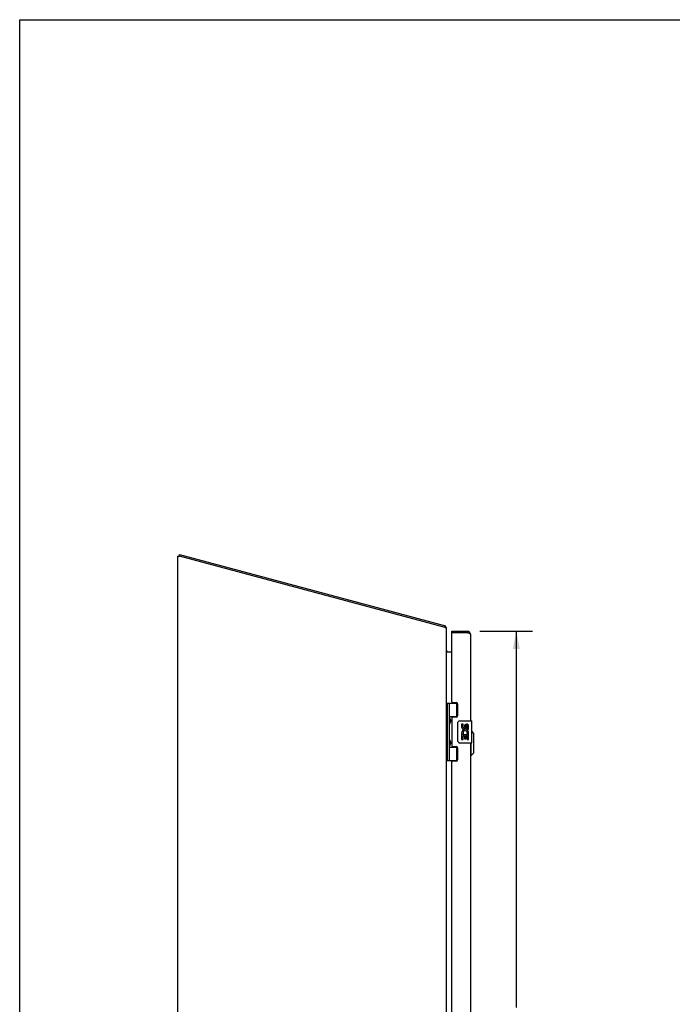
# Model space of a CAD drawing. Header units: inches. Extents: x 0 to 136, y 0 to 88.
# Tile 3 of 6: x 0 to 29, y 44 to 88. Entities that reach past the tile are written whole.
import ezdxf

# ---------------------------------------------------------------- set-up
doc = ezdxf.new("R2010")
doc.units = ezdxf.units.IN
doc.header["$LTSCALE"] = 7.48
doc.header["$MEASUREMENT"] = 0
doc.layers.get('0').update_dxf_attribs({"linetype": 'CONTINUOUS'})
doc.layers.add('02___PRT_ALL_AXES', color=7, linetype='CONTINUOUS')
doc.layers.add('DIMENSIONS', color=7, linetype='CONTINUOUS')
doc.styles.get("Standard").update_dxf_attribs({"font": 'arial.ttf'})
doc.dimstyles.new('DIMSTYLE_1', dxfattribs={"dimtxt": 0.6, "dimasz": 0.8, "dimexe": 0.09, "dimexo": 0.07, "dimgap": 0.0375, "dimtad": 0, "dimtih": 1, "dimtoh": 1, "dimzin": 4, "dimdsep": 46, "dimtxsty": 'Standard', "dimblk": '_FILLED', "dimblk1": '_FILLED', "dimblk2": '_FILLED', "dimcen": 0.09, "dimazin": 1, "dimtfac": 1, "dimtofl": 0, "dimtmove": 0, "dimatfit": 3, "dimldrblk": '_FILLED', "dimfxl": 1, "dimtolj": 1, "dimtzin": 4, "dimarcsym": 0})

# ---------------------------------------------------------------- blocks, each defined once
blk = doc.blocks.new('_FILLED')
at = {"color": 0, "linetype": 'ByBlock'}
blk.add_solid([(0, 0), (-1, 0.2), (-1, -0.2)], dxfattribs=at)
blk = doc.blocks.new('*D11')
at = {"layer": 'DIMENSIONS', "color": 2, "linetype": 'Continuous'}
for p, q in [((20.574, 60.675), (22.924, 60.675)), ((22.204, 60.675), (22.204, 43.855)), ((22.204, 25.175), (22.204, 41.755)), ((20.574, 25.175), (22.924, 25.175))]:
    blk.add_line(p, q, dxfattribs=at)
at = {"layer": 'DIMENSIONS', "color": 2, "linetype": 'Continuous', "xscale": 0.8, "yscale": 0.8, "zscale": 0.8}
for p, rotation in [((22.204, 60.675), 90), ((22.204, 25.175), 270)]:
    blk.add_blockref('_FILLED', p, dxfattribs=dict(at, rotation=rotation))
at = {"layer": 'DIMENSIONS', "color": 2, "linetype": 'Continuous', "insert": (22.204, 43.555), "char_height": 0.6, "width": 2.51152, "attachment_point": 2, "line_spacing_factor": 0.9}
blk.add_mtext('35.50\\PDOOR', dxfattribs=at)

msp = doc.modelspace()

# ---------------------------------------------------------------- linework, layer by layer
at = {"color": 7, "linetype": 'Continuous'}
for p, q in [((0, 0), (0, 88)), ((0, 88), (136, 88)), ((7.123, 64.03), (7.142, 64.103)), ((7.145, 64.024), (7.123, 64.03)), ((19.013, 60.844), (19.032, 60.917)), ((19.044, 60.884), (19.017, 60.863)), ((19.324, 60.6), (19.324, 60.675)), ((19.339, 60.6), (19.324, 60.6)), ((20.014, 60.675), (20.014, 60.6)), ((19.081, 54.896), (19.081, 57.455)), ((19.081, 57.455), (19.565, 57.455)), ((19.12, 54.896), (19.12, 57.455)), ((19.219, 56.758), (19.219, 57.455)), ((19.534, 57.455), (19.534, 56.864)), ((19.076, 56.797), (19.081, 56.797)), ((19.219, 56.864), (19.566, 56.864)), ((19.231, 56.765), (19.232, 56.761)), ((19.232, 56.761), (19.234, 56.758)), ((19.508, 56.855), (19.559, 56.855)), ((19.076, 56.538), (19.081, 56.537)), ((19.219, 55.774), (19.219, 56.577)), ((19.23, 56.568), (19.229, 56.564)), ((19.232, 56.571), (19.23, 56.568)), ((19.233, 56.575), (19.232, 56.571)), ((19.235, 56.579), (19.233, 56.575)), ((19.234, 56.758), (19.235, 56.754)), ((19.235, 56.754), (19.242, 56.738)), ((19.235, 56.738), (19.235, 56.738)), ((19.235, 56.738), (19.235, 56.597)), ((19.235, 56.597), (19.235, 56.597)), ((19.235, 56.597), (19.235, 56.596)), ((19.238, 56.586), (19.235, 56.579)), ((19.243, 56.599), (19.238, 56.586)), ((19.242, 56.738), (19.244, 56.734)), ((19.244, 56.603), (19.243, 56.599)), ((19.244, 56.734), (19.245, 56.73)), ((19.246, 56.607), (19.244, 56.603)), ((19.248, 56.611), (19.246, 56.607)), ((19.584, 55.775), (19.584, 56.575)), ((19.684, 56.675), (20.194, 56.675)), ((20.209, 55.69), (20.209, 56.66)), ((20.306, 56.108), (20.209, 56.205)), ((20.306, 55.242), (20.306, 56.108)), ((19.076, 55.812), (19.081, 55.813)), ((19.076, 55.554), (19.081, 55.553)), ((19.219, 54.896), (19.219, 55.592)), ((19.219, 55.486), (19.566, 55.486)), ((19.23, 55.584), (19.229, 55.58)), ((19.232, 55.587), (19.23, 55.584)), ((19.231, 55.781), (19.232, 55.777)), ((19.232, 55.777), (19.234, 55.774)), ((19.233, 55.591), (19.232, 55.587)), ((19.235, 55.594), (19.233, 55.591)), ((19.234, 55.774), (19.235, 55.77)), ((19.235, 55.77), (19.242, 55.754)), ((19.235, 55.754), (19.235, 55.754)), ((19.235, 55.754), (19.235, 55.613)), ((19.235, 55.613), (19.235, 55.613)), ((19.235, 55.613), (19.235, 55.612)), ((19.238, 55.602), (19.235, 55.594)), ((19.243, 55.615), (19.238, 55.602)), ((19.242, 55.754), (19.244, 55.749)), ((19.244, 55.619), (19.243, 55.615)), ((19.244, 55.749), (19.245, 55.745)), ((19.246, 55.623), (19.244, 55.619)), ((19.248, 55.627), (19.246, 55.623)), ((19.559, 55.495), (19.508, 55.495)), ((19.534, 55.486), (19.534, 54.896)), ((20.194, 55.675), (19.684, 55.675)), ((20.188, 55.123), (20.188, 55.675)), ((20.188, 55.123), (20.149, 55.123)), ((20.306, 55.242), (20.188, 55.123)), ((19.081, 54.896), (19.565, 54.896))]:
    msp.add_line(p, q, dxfattribs=at)
at = {"color": 3, "linetype": 'Continuous'}
for p, q in [((7.076, 25), (7.076, 64.023)), ((7.076, 64.023), (7.151, 64.023)), ((7.142, 64.103), (19.032, 60.917)), ((19.016, 60.844), (7.151, 64.023)), ((19.016, 60.844), (19.076, 60.844)), ((19.076, 25), (19.076, 60.844)), ((19.324, 60.675), (20.014, 60.675)), ((19.324, 57.517), (19.324, 60.585)), ((20.014, 60.6), (19.339, 60.6)), ((20.149, 60.54), (20.149, 56.675)), ((19.091, 59.75), (19.324, 59.75)), ((19.355, 57.486), (19.511, 57.486)), ((19.574, 57.423), (19.574, 56.896)), ((19.324, 56.802), (19.324, 55.549)), ((19.511, 56.833), (19.355, 56.833)), ((19.355, 55.518), (19.511, 55.518)), ((19.574, 55.455), (19.574, 54.928)), ((20.149, 55.675), (20.149, 30.175)), ((19.324, 31.017), (19.324, 54.834)), ((19.511, 54.865), (19.355, 54.865))]:
    msp.add_line(p, q, dxfattribs=at)
for points in [[(19.039, 60.898), (19.039, 60.902), (19.038, 60.904), (19.038, 60.906), (19.038, 60.908), (19.037, 60.91), (19.037, 60.911), (19.036, 60.913), (19.035, 60.914), (19.035, 60.915), (19.034, 60.916), (19.033, 60.916), (19.033, 60.917), (19.032, 60.917)], [(19.044, 60.884), (19.043, 60.886), (19.043, 60.887), (19.042, 60.889), (19.041, 60.89), (19.041, 60.892), (19.04, 60.894), (19.04, 60.896), (19.039, 60.898)], [(20.049, 60.59), (20.04, 60.593), (20.032, 60.595), (20.014, 60.6)], [(20.149, 60.54), (20.149, 60.543), (20.148, 60.545), (20.146, 60.548), (20.144, 60.55), (20.142, 60.553), (20.139, 60.555), (20.135, 60.558), (20.131, 60.56), (20.126, 60.563), (20.121, 60.565), (20.116, 60.568), (20.109, 60.57), (20.103, 60.573), (20.096, 60.575), (20.089, 60.578), (20.082, 60.58), (20.074, 60.583), (20.066, 60.585), (20.057, 60.588), (20.049, 60.59)], [(19.08, 59.769), (19.079, 59.771), (19.078, 59.772), (19.077, 59.773), (19.077, 59.775), (19.076, 59.776), (19.076, 59.777), (19.076, 59.778)], [(19.091, 59.75), (19.092, 59.751), (19.092, 59.752), (19.092, 59.754), (19.092, 59.755), (19.091, 59.757), (19.091, 59.758), (19.09, 59.759), (19.089, 59.761), (19.088, 59.762), (19.087, 59.763), (19.085, 59.765), (19.084, 59.766), (19.083, 59.767), (19.082, 59.768), (19.08, 59.769)], [(19.091, 59.776), (19.092, 59.776), (19.092, 59.776), (19.092, 59.775), (19.092, 59.775), (19.091, 59.774), (19.091, 59.773), (19.09, 59.772), (19.09, 59.771), (19.089, 59.77), (19.088, 59.769), (19.087, 59.767), (19.085, 59.765)]]:
    msp.add_lwpolyline(points, dxfattribs=at)
at = {"color": 7, "linetype": 'Continuous'}
for points in [[(19.219, 56.813), (19.219, 56.812), (19.219, 56.811), (19.219, 56.81), (19.219, 56.809), (19.219, 56.808), (19.219, 56.807), (19.219, 56.806), (19.219, 56.805), (19.22, 56.804), (19.22, 56.803), (19.22, 56.802), (19.22, 56.801), (19.22, 56.8), (19.22, 56.798), (19.221, 56.797), (19.221, 56.796), (19.221, 56.795), (19.222, 56.794), (19.222, 56.792), (19.222, 56.791), (19.223, 56.79), (19.223, 56.788), (19.223, 56.787), (19.224, 56.786), (19.224, 56.784), (19.225, 56.783), (19.225, 56.781), (19.226, 56.78), (19.226, 56.778), (19.227, 56.777), (19.227, 56.775), (19.228, 56.773), (19.228, 56.772), (19.229, 56.77), (19.23, 56.769), (19.231, 56.765)], [(19.229, 56.564), (19.228, 56.563), (19.228, 56.561), (19.227, 56.56), (19.227, 56.558), (19.226, 56.556), (19.226, 56.555), (19.225, 56.553), (19.225, 56.552), (19.224, 56.55), (19.224, 56.549), (19.223, 56.548), (19.223, 56.546), (19.223, 56.545), (19.222, 56.544), (19.222, 56.542), (19.222, 56.541), (19.221, 56.54), (19.221, 56.539), (19.221, 56.537), (19.22, 56.536), (19.22, 56.535), (19.22, 56.534), (19.22, 56.533), (19.22, 56.532), (19.22, 56.531), (19.219, 56.529), (19.219, 56.528), (19.219, 56.527), (19.219, 56.526), (19.219, 56.525), (19.219, 56.524), (19.219, 56.524), (19.219, 56.523), (19.219, 56.522)], [(19.245, 56.73), (19.247, 56.725), (19.248, 56.723), (19.248, 56.721), (19.249, 56.719), (19.25, 56.717), (19.251, 56.715), (19.251, 56.713), (19.252, 56.711), (19.253, 56.709), (19.253, 56.708), (19.254, 56.706), (19.254, 56.704), (19.255, 56.702), (19.255, 56.701), (19.256, 56.699), (19.256, 56.697), (19.257, 56.696), (19.257, 56.694), (19.257, 56.693), (19.258, 56.691), (19.258, 56.69), (19.258, 56.688), (19.259, 56.687), (19.259, 56.685), (19.259, 56.684), (19.259, 56.683), (19.259, 56.681), (19.26, 56.68), (19.26, 56.679), (19.26, 56.677), (19.26, 56.676), (19.26, 56.675), (19.26, 56.674), (19.26, 56.672), (19.26, 56.671), (19.26, 56.67), (19.26, 56.669), (19.26, 56.667), (19.26, 56.666), (19.26, 56.665), (19.26, 56.664), (19.26, 56.662), (19.26, 56.661), (19.26, 56.66), (19.26, 56.658), (19.26, 56.657), (19.26, 56.656), (19.26, 56.655), (19.259, 56.653), (19.259, 56.652), (19.259, 56.651), (19.259, 56.649), (19.259, 56.648), (19.258, 56.646), (19.258, 56.645), (19.258, 56.643), (19.257, 56.642), (19.257, 56.64), (19.257, 56.639), (19.256, 56.637), (19.256, 56.636), (19.255, 56.634), (19.255, 56.632), (19.254, 56.631), (19.254, 56.629), (19.253, 56.627), (19.253, 56.625), (19.252, 56.623), (19.251, 56.621), (19.251, 56.619), (19.25, 56.617), (19.249, 56.615), (19.248, 56.613), (19.248, 56.611)], [(19.584, 56.575), (19.584, 56.581), (19.585, 56.588), (19.586, 56.594), (19.587, 56.6), (19.589, 56.606), (19.591, 56.611)], [(19.219, 55.829), (19.219, 55.828), (19.219, 55.827), (19.219, 55.826), (19.219, 55.825), (19.219, 55.824), (19.219, 55.823), (19.219, 55.822), (19.219, 55.821), (19.22, 55.82), (19.22, 55.819), (19.22, 55.818), (19.22, 55.817), (19.22, 55.815), (19.22, 55.814), (19.221, 55.813), (19.221, 55.812), (19.221, 55.811), (19.222, 55.809), (19.222, 55.808), (19.222, 55.807), (19.223, 55.805), (19.223, 55.804), (19.223, 55.803), (19.224, 55.801), (19.224, 55.8), (19.225, 55.798), (19.225, 55.797), (19.226, 55.795), (19.226, 55.794), (19.227, 55.792), (19.227, 55.791), (19.228, 55.789), (19.228, 55.788), (19.229, 55.786), (19.23, 55.784), (19.231, 55.781)], [(19.229, 55.58), (19.228, 55.579), (19.228, 55.577), (19.227, 55.575), (19.227, 55.574), (19.226, 55.572), (19.226, 55.571), (19.225, 55.569), (19.225, 55.568), (19.224, 55.566), (19.224, 55.565), (19.223, 55.563), (19.223, 55.562), (19.223, 55.561), (19.222, 55.559), (19.222, 55.558), (19.222, 55.557), (19.221, 55.556), (19.221, 55.554), (19.221, 55.553), (19.22, 55.552), (19.22, 55.551), (19.22, 55.55), (19.22, 55.548), (19.22, 55.547), (19.22, 55.546), (19.219, 55.545), (19.219, 55.544), (19.219, 55.543), (19.219, 55.542), (19.219, 55.541), (19.219, 55.54), (19.219, 55.539), (19.219, 55.538), (19.219, 55.537)], [(19.245, 55.745), (19.247, 55.741), (19.248, 55.739), (19.248, 55.737), (19.249, 55.735), (19.25, 55.733), (19.251, 55.731), (19.251, 55.729), (19.252, 55.727), (19.253, 55.725), (19.253, 55.723), (19.254, 55.722), (19.254, 55.72), (19.255, 55.718), (19.255, 55.716), (19.256, 55.715), (19.256, 55.713), (19.257, 55.712), (19.257, 55.71), (19.257, 55.708), (19.258, 55.707), (19.258, 55.705), (19.258, 55.704), (19.259, 55.703), (19.259, 55.701), (19.259, 55.7), (19.259, 55.698), (19.259, 55.697), (19.26, 55.696), (19.26, 55.694), (19.26, 55.693), (19.26, 55.692), (19.26, 55.691), (19.26, 55.689), (19.26, 55.688), (19.26, 55.687), (19.26, 55.686), (19.26, 55.684), (19.26, 55.683), (19.26, 55.682), (19.26, 55.681), (19.26, 55.679), (19.26, 55.678), (19.26, 55.677), (19.26, 55.676), (19.26, 55.674), (19.26, 55.673), (19.26, 55.672), (19.26, 55.67), (19.259, 55.669), (19.259, 55.668), (19.259, 55.666), (19.259, 55.665), (19.259, 55.664), (19.258, 55.662), (19.258, 55.661), (19.258, 55.659), (19.257, 55.658), (19.257, 55.656), (19.257, 55.655), (19.256, 55.653), (19.256, 55.651), (19.255, 55.65), (19.255, 55.648), (19.254, 55.646), (19.254, 55.645), (19.253, 55.643), (19.253, 55.641), (19.252, 55.639), (19.251, 55.637), (19.251, 55.635), (19.25, 55.633), (19.249, 55.631), (19.248, 55.629), (19.248, 55.627)], [(19.591, 55.739), (19.589, 55.745), (19.587, 55.751), (19.586, 55.757), (19.585, 55.763), (19.584, 55.769), (19.584, 55.775)]]:
    msp.add_lwpolyline(points, dxfattribs=at)
at = {"color": 3, "linetype": 'Continuous'}
for centre, radius, start, end in [((18.931, 60.794), 0.145, 20.0472, 38.6719), ((19.339, 60.585), 0.015, 90, 180), ((20.014, 60.54), 0.135, 0, 90), ((19.146, 59.82), 0.07, 180, 270), ((19.355, 57.517), 0.031, 180, 270), ((19.511, 57.423), 0.063, 0, 90), ((19.355, 56.802), 0.031, 90, 180), ((19.511, 56.896), 0.063, 270, 360), ((19.355, 55.549), 0.031, 180, 270), ((19.511, 55.455), 0.063, 0, 90), ((19.355, 54.834), 0.031, 90, 180), ((19.511, 54.928), 0.063, 270, 360)]:
    msp.add_arc(centre, radius, start, end, dxfattribs=at)
at = {"color": 7, "linetype": 'Continuous'}
for centre, radius, start, end in [((20.014, 60.54), 0.06, 58.2145, 90), ((19.145, 56.737), 0.09, 0.672, 34.9249), ((19.145, 56.597), 0.09, 325.0751, 359.328), ((19.684, 56.575), 0.1, 90, 158.7946), ((20.194, 56.66), 0.015, 0, 90), ((19.145, 55.753), 0.09, 0.672, 34.9249), ((19.145, 55.613), 0.09, 325.0751, 359.328), ((19.684, 55.775), 0.1, 201.205, 270), ((20.194, 55.69), 0.015, 270, 360)]:
    msp.add_arc(centre, radius, start, end, dxfattribs=at)
for centre in [(19.314, 56.667), (19.314, 55.683)]:
    msp.add_ellipse(centre, major_axis=(0, 0.188), ratio=0.57735, start_param=1.066602, end_param=2.074991, dxfattribs=at)
at = {"layer": '02___PRT_ALL_AXES', "color": 7, "linetype": 'Continuous'}
for p, q in [((19.508, 56.855), (19.508, 56.833)), ((19.759, 56.521), (19.759, 56.385)), ((19.822, 56.521), (19.759, 56.521)), ((19.822, 56.385), (19.822, 56.521)), ((19.887, 56.447), (19.887, 56.378)), ((19.948, 56.385), (19.948, 56.427)), ((20.011, 56.29), (20.011, 56.427)), ((20.071, 56.29), (20.071, 56.447)), ((19.759, 56.06), (19.759, 55.829)), ((19.778, 56.06), (19.759, 56.06)), ((19.812, 56.06), (19.839, 56.079)), ((19.812, 56.06), (20.071, 56.06)), ((19.822, 55.829), (19.822, 55.997)), ((19.822, 55.997), (19.887, 55.997)), ((19.887, 55.997), (19.887, 55.861)), ((19.948, 55.861), (19.948, 55.997)), ((19.948, 55.997), (20.011, 55.997)), ((20.003, 56.096), (20.061, 56.071)), ((20.011, 56.29), (20.071, 56.29)), ((20.011, 55.829), (20.011, 55.997)), ((20.071, 56.107), (20.071, 56.16)), ((20.071, 55.829), (20.071, 56.06)), ((19.508, 55.518), (19.508, 55.495)), ((19.759, 55.829), (19.822, 55.829)), ((19.887, 55.861), (19.948, 55.861)), ((20.011, 55.829), (20.071, 55.829))]:
    msp.add_line(p, q, dxfattribs=at)
for centre, radius, start, end in [((19.854, 56.385), 0.0943, 180, 360), ((19.854, 56.385), 0.0314, 180, 261.2295), ((19.853, 56.39), 0.0362, 263.4285, 341.7628), ((19.979, 56.427), 0.0943, 71.7267, 167.4338), ((19.979, 56.427), 0.0314, 0, 180.0485), ((19.979, 56.427), 0.0943, 12.5402, 71.701), ((19.913, 56.133), 0.154, 161.4199, 206.1963), ((19.917, 56.133), 0.157, 9.7031, 161.8791), ((19.917, 56.133), 0.157, 205.737, 207.8532), ((19.917, 56.133), 0.0943, 336.5966, 215.1122), ((19.917, 56.133), 0.157, 336.5966, 350.2969)]:
    msp.add_arc(centre, radius, start, end, dxfattribs=at)

# ---------------------------------------------------------------- dimensions: what is measured, and where the dimension line sits
at = {"layer": 'DIMENSIONS', "color": 2, "linetype": 'Continuous'}
dim = msp.add_linear_dim(base=(22.204, 25.175), p1=(20.504, 60.675), p2=(20.504, 25.175), angle=270, text='<>\\PDOOR', dimstyle='DIMSTYLE_1', dxfattribs=at)
dim.commit()
dim.dimension.update_dxf_attribs({"geometry": '*D11', "text_midpoint": (22.204, 42.805), "dimtype": 160})

doc.saveas('drawing.dxf')
